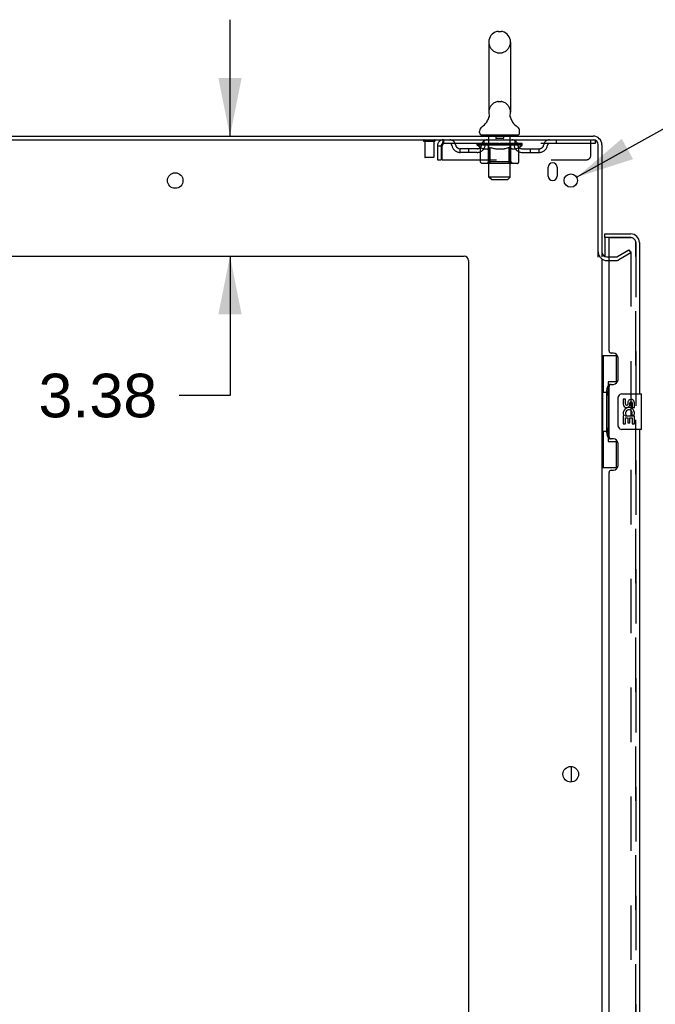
# Model space of a CAD drawing. Header units: inches. Extents: x 0 to 278, y 0 to 180.
# Tile 8 of 81: x 18 to 36, y 110 to 138. Entities that reach past the tile are written whole.
import ezdxf

# ---------------------------------------------------------------- set-up
doc = ezdxf.new("R2010")
doc.units = ezdxf.units.IN
doc.header["$LTSCALE"] = 15.310625
doc.header["$MEASUREMENT"] = 0
doc.linetypes.add('HIDDEN', pattern=[0.2, 0.1, -0.1])
doc.layers.get('0').update_dxf_attribs({"linetype": 'CONTINUOUS'})
for name, color, linetype in [('DEFAULT_2', 8, 'HIDDEN'), ('DIMENSIONS', 7, 'CONTINUOUS'), ('LEFTHAND_DOOR_ASSEMBLY', 7, 'CONTINUOUS'), ('RIGHTHAND_DOOR_ASSEMBLY', 7, 'CONTINUOUS')]:
    doc.layers.add(name, color=color, linetype=linetype)
doc.styles.get("Standard").update_dxf_attribs({"font": 'arial.ttf'})
doc.styles.add('TEXTSTYLE_1', font='gdt', dxfattribs={"width": 0.8})
doc.dimstyles.new('DIMSTYLE_1', dxfattribs={"dimtxt": 1.228125, "dimasz": 1.6375, "dimexe": 0.09, "dimexo": 0.07, "dimgap": 0.0375, "dimtad": 0, "dimtih": 1, "dimtoh": 1, "dimzin": 4, "dimdsep": 46, "dimtxsty": 'Standard', "dimblk": '_FILLED', "dimblk1": '_FILLED', "dimblk2": '_FILLED', "dimcen": 0.09, "dimadec": 3, "dimazin": 1, "dimtfac": 1, "dimtdec": 3, "dimtofl": 0, "dimtmove": 0, "dimatfit": 3, "dimldrblk": '_FILLED', "dimfxl": 0, "dimtolj": 1, "dimtzin": 4, "dimarcsym": 0})
doc.dimstyles.new('DIMSTYLE_2', dxfattribs={"dimtxt": 1.228125, "dimasz": 1.6375, "dimexe": 0.09, "dimexo": 0.07, "dimgap": 0.09, "dimtad": 0, "dimtih": 1, "dimtoh": 1, "dimzin": 4, "dimdsep": 46, "dimtxsty": 'Standard', "dimblk": '_FILLED', "dimblk1": '_FILLED', "dimblk2": '_FILLED', "dimcen": 0.09, "dimadec": 3, "dimazin": 1, "dimtfac": 1, "dimtdec": 3, "dimtofl": 0, "dimtmove": 0, "dimatfit": 1, "dimldrblk": '_FILLED', "dimfxl": 0, "dimtolj": 1, "dimtzin": 4, "dimarcsym": 0})

# ---------------------------------------------------------------- blocks, each defined once
blk = doc.blocks.new('_FILLED')
at = {"color": 0, "linetype": 'ByBlock'}
blk.add_solid([(0, 0), (-1, 0.2), (-1, -0.2)], dxfattribs=at)
blk = doc.blocks.new('*D9')
at = {"layer": 'DIMENSIONS', "color": 2, "linetype": 'Continuous'}
for p, q in [((10.251, 69.749), (6.976, 69.749)), ((12.376, 69.749), (15.596, 69.749))]:
    blk.add_line(p, q, dxfattribs=at)
at = {"layer": 'DIMENSIONS', "color": 2, "linetype": 'Continuous', "xscale": 1.6375, "yscale": 1.6375, "zscale": 1.6375}
blk.add_blockref('_FILLED', (10.251, 69.749), dxfattribs=at)
at = {"layer": 'DIMENSIONS', "color": 2, "linetype": 'Continuous', "xscale": 1.6375, "yscale": 1.6375, "zscale": 1.6375, "rotation": 180}
blk.add_blockref('_FILLED', (12.376, 69.749), dxfattribs=at)
at = {"layer": 'DIMENSIONS', "color": 2, "linetype": 'Continuous', "insert": (16.21, 70.363), "char_height": 1.2281, "width": 3.3374, "attachment_point": 1, "line_spacing_factor": 0.9}
blk.add_mtext('2.13', dxfattribs=at)
blk = doc.blocks.new('*D13')
at = {"layer": 'DIMENSIONS', "color": 2, "linetype": 'Continuous'}
for p, q in [((23.792, 134.826), (23.792, 138.101)), ((23.792, 131.451), (23.792, 127.529)), ((23.792, 127.529), (22.359, 127.529))]:
    blk.add_line(p, q, dxfattribs=at)
at = {"layer": 'DIMENSIONS', "color": 2, "linetype": 'Continuous', "xscale": 1.6375, "yscale": 1.6375, "zscale": 1.6375}
for p, rotation in [((23.792, 134.826), 270), ((23.792, 131.451), 90)]:
    blk.add_blockref('_FILLED', p, dxfattribs=dict(at, rotation=rotation))
at = {"layer": 'DIMENSIONS', "color": 2, "linetype": 'Continuous', "insert": (21.745, 128.143), "char_height": 1.2281, "width": 3.3374, "attachment_point": 3, "line_spacing_factor": 0.9}
blk.add_mtext('3.38', dxfattribs=at)
blk = doc.blocks.new('*D23')
at = {"layer": 'DIMENSIONS', "color": 2, "linetype": 'Continuous'}
for p, q in [((33.54, 133.667), (36.714, 135.438)), ((36.714, 135.438), (38.147, 135.438))]:
    blk.add_line(p, q, dxfattribs=at)
at = {"layer": 'DIMENSIONS', "color": 2, "linetype": 'Continuous', "xscale": 1.6375, "yscale": 1.6375, "zscale": 1.6375, "rotation": 209.1540166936}
blk.add_blockref('_FILLED', (33.54, 133.667), dxfattribs=at)
at = {"layer": 'DIMENSIONS', "color": 2, "linetype": 'Continuous', "insert": (38.761, 136.052), "char_height": 1.22812, "width": 4.0207, "attachment_point": 1, "line_spacing_factor": 0.9, "style": 'TEXTSTYLE_1'}
blk.add_mtext('{\\fgdt;n}\\fArial;.38', dxfattribs=at)

msp = doc.modelspace()

# ---------------------------------------------------------------- linework, layer by layer
at = {"color": 7, "linetype": 'Continuous'}
for p, q in [((31.332, 137.771), (31.42, 137.771)), ((31.07, 137.471), (31.07, 135.496)), ((31.682, 137.471), (31.682, 135.496)), ((31.076, 135.353), (31.075, 135.348)), ((31.67, 135.402), (31.671, 135.407)), ((31.67, 135.397), (31.67, 135.402)), ((31.67, 135.392), (31.67, 135.397)), ((31.67, 135.387), (31.67, 135.392)), ((31.671, 135.382), (31.67, 135.387)), ((31.671, 135.412), (31.672, 135.417)), ((31.671, 135.407), (31.671, 135.412)), ((31.671, 135.377), (31.671, 135.382)), ((31.672, 135.372), (31.671, 135.377)), ((31.673, 135.367), (31.672, 135.372)), ((31.673, 135.422), (31.674, 135.426)), ((31.673, 135.363), (31.673, 135.368)), ((31.674, 135.359), (31.673, 135.363)), ((30.814, 134.925), (30.814, 134.964)), ((31.939, 134.925), (31.939, 134.964)), ((30.876, 134.856), (30.876, 134.826)), ((31.876, 134.856), (30.876, 134.856)), ((31.876, 134.856), (31.876, 134.826)), ((33.397, 116.658), (33.397, 117.093))]:
    msp.add_line(p, q, dxfattribs=at)
at = {"color": 3, "linetype": 'Continuous'}
for p, q in [((10.303, 134.826), (34.005, 134.826)), ((10.341, 134.722), (34.005, 134.722)), ((34.147, 131.418), (34.147, 134.579)), ((34.251, 134.579), (34.251, 131.43)), ((32.741, 133.701), (32.741, 133.951)), ((32.991, 133.951), (32.991, 133.701)), ((12.501, 131.451), (30.376, 131.451)), ((30.501, 131.326), (30.501, 50.951)), ((34.251, 131.378), (34.251, 52.274)), ((34.394, 131.43), (34.455, 131.43))]:
    msp.add_line(p, q, dxfattribs=at)
at = {"color": 7, "linetype": 'Continuous'}
for points in [[(31.078, 135.426), (31.079, 135.422), (31.08, 135.417), (31.081, 135.412), (31.081, 135.407), (31.082, 135.402), (31.082, 135.397), (31.082, 135.392), (31.082, 135.387), (31.082, 135.382), (31.081, 135.378), (31.08, 135.373), (31.08, 135.368), (31.079, 135.363), (31.078, 135.358), (31.076, 135.353)], [(31.672, 135.417), (31.673, 135.422), (31.674, 135.426)]]:
    msp.add_lwpolyline(points, dxfattribs=at)
at = {"color": 3, "linetype": 'Continuous'}
for centre, radius in [((22.251, 133.576), 0.219), ((33.376, 133.576), 0.188), ((33.376, 116.876), 0.219)]:
    msp.add_circle(centre, radius, dxfattribs=at)
at = {"color": 7, "linetype": 'Continuous'}
for centre, radius, start, end in [((31.376, 137.471), 0.306, 105.6303, 180), ((31.332, 137.627), 0.144, 90, 105.6303), ((31.42, 137.627), 0.144, 74.3697, 90), ((31.376, 137.471), 0.306, 0, 74.3697), ((31.376, 135.496), 0.306, 180, 193.2053), ((31.376, 135.496), 0.306, 346.7947, 360), ((30.578, 135.512), 0.523, 304.6624, 347.2389), ((32.174, 135.512), 0.523, 192.7611, 235.3376), ((30.957, 134.964), 0.144, 124.6624, 180), ((30.883, 134.925), 0.069, 180, 265), ((31.87, 134.925), 0.069, 275, 360), ((31.795, 134.964), 0.144, 360, 55.3376)]:
    msp.add_arc(centre, radius, start, end, dxfattribs=at)
at = {"color": 3, "linetype": 'Continuous'}
for centre, radius, start, end in [((34.005, 134.579), 0.246, 0, 90), ((34.005, 134.579), 0.142, 0, 90), ((32.866, 133.951), 0.125, 0, 180), ((32.866, 133.701), 0.125, 180, 360), ((34.394, 131.572), 0.142, 180, 270), ((30.376, 131.326), 0.125, 0, 90)]:
    msp.add_arc(centre, radius, start, end, dxfattribs=at)
at = {"layer": 'DEFAULT_2', "color": 8, "linetype": 'HIDDEN'}
for p, q in [((31.332, 137.171), (31.42, 137.171)), ((31.332, 135.796), (31.42, 135.796)), ((29.539, 134.679), (29.255, 134.679)), ((29.273, 134.679), (29.273, 134.232)), ((29.521, 134.679), (29.521, 134.232)), ((29.793, 134.722), (29.793, 134.618)), ((34.064, 134.618), (29.793, 134.618)), ((30.743, 134.571), (30.743, 134.618)), ((30.752, 134.611), (30.752, 134.618)), ((30.761, 134.608), (30.761, 134.611)), ((30.761, 134.608), (31.991, 134.608)), ((30.77, 134.608), (30.77, 134.611)), ((30.771, 134.608), (30.771, 134.611)), ((30.781, 134.611), (30.781, 134.618)), ((30.797, 134.608), (30.797, 134.611)), ((30.799, 134.608), (30.799, 134.611)), ((30.828, 134.611), (30.828, 134.618)), ((30.842, 134.608), (30.842, 134.611)), ((30.845, 134.608), (30.845, 134.611)), ((31.049, 134.611), (30.848, 134.611)), ((30.891, 134.611), (30.891, 134.618)), ((30.892, 134.608), (30.892, 134.611)), ((30.893, 134.608), (30.893, 134.611)), ((30.896, 134.608), (30.896, 134.611)), ((30.903, 134.608), (30.903, 134.611)), ((30.903, 134.608), (30.903, 134.611)), ((30.907, 134.608), (30.907, 134.611)), ((30.91, 134.608), (30.91, 134.612)), ((30.914, 134.608), (30.914, 134.611)), ((30.929, 134.608), (30.929, 134.611)), ((30.939, 134.618), (30.939, 134.722)), ((30.947, 134.608), (30.947, 134.613)), ((30.947, 134.608), (30.947, 134.611)), ((30.968, 134.608), (30.968, 134.611)), ((30.969, 134.611), (30.969, 134.618)), ((30.979, 134.608), (30.979, 134.611)), ((30.983, 134.608), (30.983, 134.611)), ((30.992, 134.608), (30.992, 134.611)), ((31.003, 134.608), (31.003, 134.615)), ((31.019, 134.608), (31.019, 134.611)), ((31.022, 134.608), (31.022, 134.611)), ((31.049, 134.608), (31.049, 134.611)), ((31.116, 134.611), (31.054, 134.611)), ((31.056, 134.856), (31.056, 134.826)), ((31.059, 134.611), (31.059, 134.618)), ((31.066, 134.608), (31.066, 134.611)), ((31.071, 134.608), (31.071, 134.611)), ((31.076, 133.675), (31.076, 134.826)), ((31.077, 134.608), (31.077, 134.616)), ((31.081, 134.608), (31.081, 134.611)), ((31.092, 134.608), (31.092, 134.611)), ((31.116, 134.608), (31.116, 134.611)), ((31.191, 134.611), (31.132, 134.611)), ((31.152, 134.608), (31.152, 134.611)), ((31.16, 134.611), (31.16, 134.618)), ((31.163, 134.608), (31.163, 134.611)), ((31.166, 134.608), (31.166, 134.617)), ((31.168, 134.608), (31.168, 134.611)), ((31.176, 134.608), (31.176, 134.611)), ((31.191, 134.608), (31.191, 134.611)), ((31.272, 134.611), (31.217, 134.611)), ((31.23, 134.608), (31.23, 134.611)), ((31.262, 134.611), (31.376, 134.618)), ((31.266, 134.611), (31.266, 134.618)), ((31.267, 134.618), (31.266, 134.618)), ((31.267, 134.611), (31.267, 134.618)), ((31.267, 134.608), (31.267, 134.611)), ((31.271, 134.846), (31.271, 134.766)), ((31.271, 134.608), (31.271, 134.611)), ((31.272, 134.608), (31.272, 134.611)), ((31.272, 134.608), (31.272, 134.611)), ((31.471, 134.756), (31.281, 134.756)), ((31.355, 134.611), (31.307, 134.611)), ((31.313, 134.608), (31.313, 134.611)), ((31.355, 134.608), (31.355, 134.611)), ((31.374, 134.611), (31.373, 134.611)), ((31.373, 134.608), (31.373, 134.611)), ((31.374, 134.608), (31.374, 134.611)), ((31.376, 134.611), (31.376, 134.618)), ((31.376, 134.618), (31.491, 134.611)), ((31.379, 134.608), (31.379, 134.611)), ((31.379, 134.608), (31.379, 134.611)), ((31.379, 134.611), (31.379, 134.611)), ((31.397, 134.608), (31.397, 134.611)), ((31.397, 134.611), (31.445, 134.611)), ((31.44, 134.608), (31.44, 134.611)), ((31.48, 134.608), (31.48, 134.611)), ((31.481, 134.846), (31.481, 134.766)), ((31.481, 134.608), (31.481, 134.611)), ((31.481, 134.611), (31.535, 134.611)), ((31.482, 134.608), (31.482, 134.611)), ((31.486, 134.611), (31.486, 134.618)), ((31.486, 134.611), (31.486, 134.618)), ((31.486, 134.618), (31.486, 134.618)), ((31.486, 134.608), (31.486, 134.611)), ((31.522, 134.608), (31.522, 134.611)), ((31.561, 134.608), (31.561, 134.611)), ((31.561, 134.611), (31.62, 134.611)), ((31.576, 134.608), (31.576, 134.611)), ((31.584, 134.608), (31.584, 134.611)), ((31.587, 134.608), (31.587, 134.617)), ((31.589, 134.608), (31.589, 134.611)), ((31.593, 134.611), (31.593, 134.618)), ((31.6, 134.608), (31.6, 134.611)), ((31.636, 134.608), (31.636, 134.611)), ((31.636, 134.611), (31.698, 134.611)), ((31.66, 134.608), (31.66, 134.611)), ((31.671, 134.608), (31.671, 134.611)), ((31.675, 134.608), (31.675, 134.616)), ((31.676, 133.675), (31.676, 134.826)), ((31.681, 134.608), (31.681, 134.611)), ((31.686, 134.608), (31.686, 134.611)), ((31.693, 134.611), (31.693, 134.618)), ((31.696, 134.856), (31.696, 134.826)), ((31.703, 134.608), (31.703, 134.611)), ((31.703, 134.611), (32.009, 134.611)), ((31.73, 134.608), (31.73, 134.611)), ((31.733, 134.608), (31.733, 134.611)), ((31.749, 134.608), (31.749, 134.615)), ((31.76, 134.608), (31.76, 134.611)), ((31.769, 134.608), (31.769, 134.611)), ((31.773, 134.608), (31.773, 134.611)), ((31.783, 134.611), (31.783, 134.618)), ((31.785, 134.608), (31.785, 134.611)), ((31.805, 134.608), (31.805, 134.613)), ((31.805, 134.608), (31.805, 134.611)), ((31.814, 134.618), (31.814, 134.722)), ((31.824, 134.608), (31.824, 134.611)), ((31.838, 134.608), (31.838, 134.611)), ((31.842, 134.608), (31.842, 134.612)), ((31.845, 134.608), (31.845, 134.611)), ((31.849, 134.608), (31.849, 134.611)), ((31.849, 134.608), (31.849, 134.611)), ((31.856, 134.608), (31.856, 134.611)), ((31.859, 134.608), (31.859, 134.611)), ((31.86, 134.608), (31.86, 134.611)), ((31.861, 134.611), (31.861, 134.618)), ((31.888, 134.614), (32.008, 134.615)), ((31.888, 134.611), (31.888, 134.614)), ((31.907, 134.608), (31.907, 134.611)), ((31.91, 134.608), (31.91, 134.611)), ((31.925, 134.611), (31.925, 134.618)), ((31.953, 134.608), (31.953, 134.611)), ((31.955, 134.608), (31.955, 134.611)), ((31.971, 134.611), (31.971, 134.618)), ((31.981, 134.608), (31.981, 134.611)), ((31.982, 134.608), (31.982, 134.611)), ((31.991, 134.608), (31.991, 134.611)), ((32, 134.611), (32, 134.618)), ((32.008, 134.611), (32.008, 134.615)), ((32.009, 134.571), (32.009, 134.611)), ((32.964, 134.722), (32.964, 134.618)), ((33.939, 134.284), (33.939, 134.722)), ((34.005, 134.722), (34.064, 134.722)), ((34.064, 134.722), (34.064, 134.618)), ((29.626, 134.555), (29.626, 134.159)), ((29.626, 134.555), (29.73, 134.555)), ((29.73, 134.555), (29.73, 134.159)), ((29.76, 134.159), (29.76, 134.555)), ((30.262, 134.367), (30.262, 134.471)), ((30.744, 134.471), (30.262, 134.471)), ((30.744, 134.367), (30.262, 134.367)), ((30.512, 134.367), (30.512, 134.471)), ((30.842, 134.501), (30.743, 134.571)), ((32.009, 134.571), (30.743, 134.571)), ((30.842, 134.096), (30.842, 134.501)), ((30.842, 134.501), (30.856, 134.492)), ((30.87, 134.484), (30.856, 134.492)), ((30.884, 134.476), (30.87, 134.484)), ((30.897, 134.47), (30.883, 134.476)), ((30.91, 134.464), (30.897, 134.47)), ((30.924, 134.459), (30.91, 134.464)), ((31.028, 134.459), (30.924, 134.459)), ((31.028, 134.459), (31.041, 134.464)), ((31.055, 134.47), (31.041, 134.464)), ((31.068, 134.476), (31.054, 134.47)), ((31.063, 134.099), (31.063, 134.568)), ((31.082, 134.484), (31.068, 134.476)), ((31.096, 134.492), (31.082, 134.484)), ((31.11, 134.502), (31.096, 134.492)), ((31.11, 134.096), (31.11, 134.502)), ((31.11, 134.502), (31.139, 134.492)), ((31.167, 134.484), (31.138, 134.492)), ((31.195, 134.476), (31.166, 134.484)), ((31.222, 134.47), (31.194, 134.476)), ((31.25, 134.464), (31.222, 134.47)), ((31.277, 134.459), (31.25, 134.464)), ((31.475, 134.459), (31.277, 134.459)), ((31.475, 134.459), (31.503, 134.464)), ((31.531, 134.47), (31.503, 134.464)), ((31.559, 134.477), (31.531, 134.47)), ((31.587, 134.484), (31.559, 134.476)), ((31.616, 134.493), (31.587, 134.484)), ((31.645, 134.503), (31.616, 134.493)), ((31.645, 134.096), (31.645, 134.503)), ((31.645, 134.503), (31.66, 134.493)), ((31.674, 134.484), (31.66, 134.493)), ((31.689, 134.476), (31.674, 134.484)), ((31.689, 134.099), (31.689, 134.568)), ((31.703, 134.47), (31.689, 134.476)), ((31.717, 134.464), (31.703, 134.47)), ((31.731, 134.459), (31.717, 134.464)), ((31.825, 134.459), (31.731, 134.459)), ((31.825, 134.459), (31.84, 134.464)), ((31.854, 134.47), (31.84, 134.464)), ((31.868, 134.476), (31.854, 134.47)), ((31.883, 134.484), (31.868, 134.476)), ((31.898, 134.493), (31.883, 134.484)), ((31.913, 134.503), (31.898, 134.493)), ((31.913, 134.503), (32.009, 134.571)), ((31.913, 134.096), (31.913, 134.503)), ((32.008, 134.471), (32.491, 134.471)), ((32.008, 134.367), (32.491, 134.367)), ((32.241, 134.367), (32.241, 134.471)), ((32.491, 134.367), (32.491, 134.471)), ((29.511, 134.222), (29.283, 134.222)), ((29.626, 134.159), (29.73, 134.159)), ((29.76, 134.159), (33.814, 134.159)), ((31.87, 134.059), (30.885, 134.059)), ((31.063, 134.099), (31.024, 134.059)), ((31.689, 134.099), (31.063, 134.099)), ((31.121, 134.064), (31.119, 134.066)), ((31.126, 134.06), (31.123, 134.062)), ((31.129, 134.06), (31.126, 134.06)), ((31.131, 134.059), (31.129, 134.06)), ((31.689, 134.099), (31.729, 134.059)), ((31.145, 133.606), (31.076, 133.675)), ((31.676, 133.675), (31.076, 133.675)), ((31.145, 133.606), (31.607, 133.606)), ((31.607, 133.606), (31.676, 133.675)), ((34.672, 131.434), (35.012, 131.63)), ((35.012, 131.63), (35.064, 131.54)), ((35.064, 131.56), (35.064, 52.091)), ((34.394, 131.326), (34.655, 131.326)), ((34.455, 131.43), (34.655, 131.43)), ((35.064, 131.54), (34.724, 131.344))]:
    msp.add_line(p, q, dxfattribs=at)
for points in [[(29.793, 134.722), (29.791, 134.721), (29.788, 134.718), (29.786, 134.712), (29.784, 134.705), (29.781, 134.696), (29.779, 134.685), (29.777, 134.673), (29.774, 134.659), (29.772, 134.644), (29.77, 134.627), (29.767, 134.61), (29.765, 134.592), (29.762, 134.573), (29.76, 134.555)], [(29.793, 134.618), (29.791, 134.617), (29.788, 134.616), (29.786, 134.614), (29.784, 134.611), (29.781, 134.608), (29.779, 134.604), (29.777, 134.599), (29.774, 134.594), (29.772, 134.588), (29.77, 134.582), (29.767, 134.576), (29.765, 134.569), (29.762, 134.562), (29.76, 134.555)], [(30.885, 134.059), (30.88, 134.06), (30.875, 134.06), (30.87, 134.062), (30.865, 134.064), (30.86, 134.066), (30.856, 134.069), (30.852, 134.073), (30.849, 134.077), (30.846, 134.081), (30.844, 134.086), (30.843, 134.091), (30.842, 134.096)], [(31.111, 134.086), (31.11, 134.091), (31.11, 134.096)], [(31.112, 134.081), (31.111, 134.086), (31.11, 134.091), (31.11, 134.096)], [(31.123, 134.062), (31.121, 134.064), (31.119, 134.066), (31.117, 134.069), (31.115, 134.073), (31.113, 134.077), (31.112, 134.081)], [(31.117, 134.069), (31.115, 134.073), (31.113, 134.077)], [(31.624, 134.059), (31.626, 134.06), (31.629, 134.06), (31.631, 134.062), (31.634, 134.064), (31.636, 134.066), (31.638, 134.069), (31.64, 134.073), (31.642, 134.077), (31.643, 134.081), (31.644, 134.086), (31.645, 134.091), (31.645, 134.096)], [(31.87, 134.059), (31.875, 134.06), (31.88, 134.06), (31.885, 134.062), (31.89, 134.064), (31.894, 134.066), (31.899, 134.069), (31.903, 134.073), (31.906, 134.077), (31.909, 134.081), (31.911, 134.086), (31.912, 134.091), (31.913, 134.096)], [(35.046, 131.58), (35.046, 131.58), (35.044, 131.58), (35.042, 131.58), (35.04, 131.579), (35.039, 131.578)], [(35.05, 131.58), (35.048, 131.58), (35.046, 131.58)], [(35.05, 131.58), (35.052, 131.579), (35.054, 131.578), (35.055, 131.577), (35.057, 131.576), (35.058, 131.574), (35.06, 131.573), (35.061, 131.571), (35.062, 131.569), (35.063, 131.567), (35.063, 131.565), (35.064, 131.562), (35.064, 131.56)]]:
    msp.add_lwpolyline(points, dxfattribs=at)
for centre, radius, start, end in [((31.376, 137.471), 0.306, 180, 254.3697), ((31.376, 137.471), 0.306, 285.6303, 360), ((31.332, 137.315), 0.144, 254.3697, 270), ((31.42, 137.315), 0.144, 270, 285.6303), ((31.376, 135.496), 0.306, 105.6303, 180), ((31.332, 135.652), 0.144, 90, 105.6303), ((31.42, 135.652), 0.144, 74.3697, 90), ((31.376, 135.496), 0.306, 0, 74.3697), ((29.255, 134.7), 0.0215, 90, 270), ((29.539, 134.7), 0.0215, 270, 90), ((29.793, 134.555), 0.167, 90, 180), ((29.793, 134.555), 0.063, 90, 180), ((29.972, 134.555), 0.167, 8.0716, 90), ((29.973, 134.555), 0.0625, 7.9863, 90), ((31.034, 134.555), 0.167, 90, 171.9284), ((30.883, 134.925), 0.069, 265, 270), ((31.033, 134.555), 0.0625, 90, 172.0137), ((31.024, 134.568), 0.0398, 0, 90), ((31.046, 134.826), 0.03, 0, 90), ((31.261, 134.846), 0.01, 0, 90), ((31.281, 134.766), 0.01, 180, 270), ((31.471, 134.766), 0.01, 270, 360), ((31.491, 134.846), 0.01, 90, 180), ((31.706, 134.826), 0.03, 90, 180), ((31.729, 134.568), 0.0398, 90, 180), ((31.719, 134.555), 0.167, 8.0716, 90), ((31.719, 134.555), 0.0625, 7.9863, 90), ((31.87, 134.925), 0.069, 270, 275), ((32.78, 134.555), 0.167, 90, 171.9284), ((32.779, 134.555), 0.0625, 90, 172.0137), ((30.262, 134.596), 0.229, 187.9863, 270), ((30.262, 134.596), 0.125, 188.0716, 270), ((30.744, 134.596), 0.125, 270, 351.9284), ((30.744, 134.596), 0.229, 270, 352.0137), ((32.008, 134.596), 0.229, 187.9863, 270), ((32.008, 134.596), 0.125, 188.0716, 270), ((32.491, 134.596), 0.125, 270, 351.9284), ((32.491, 134.596), 0.229, 270, 352.0137), ((29.283, 134.232), 0.01, 180, 270), ((29.511, 134.232), 0.01, 270, 360), ((33.814, 134.284), 0.125, 270, 360), ((34.394, 131.572), 0.246, 180, 270), ((34.655, 131.463), 0.033, 270, 300), ((34.655, 131.463), 0.137, 270, 300)]:
    msp.add_arc(centre, radius, start, end, dxfattribs=at)
for centre, major_axis, ratio, start_param, end_param in [((31.376, 134.618), (0.633, 0.007), 0.05963, 2.96643, 3.140963), ((30.723, 134.606), (0.198, 0), 0.060556, 0.430652, 1.470503), ((31.376, 134.618), (0.633, 0), 0.060556, -3.141593, -2.96706), ((30.723, 134.599), (0.198, 0.002), 0.05963, 1.376596, 1.469874), ((31.376, 134.618), (0.633, 0.013), 0.05688, 2.791345, 2.965878), ((30.699, 134.606), (0.198, 0.002), 0.05963, 0.25549, 1.295341), ((30.767, 134.606), (0.198, -0.002), 0.05963, 0.605815, 1.645666), ((31.376, 134.618), (0.633, -0.007), 0.05963, -2.96643, -2.791898), ((30.767, 134.599), (0.198, 0), 0.060556, 1.551758, 1.645036), ((30.699, 134.599), (0.198, 0.004), 0.05688, 1.20151, 1.294789), ((30.768, 134.601), (0.164, 0.002), 0.05963, 1.065228, 1.614276), ((30.749, 134.601), (0.164, 0.003), 0.05688, 0.890143, 1.43919), ((30.807, 134.601), (0.164, 0), 0.060556, 1.240391, 1.789438), ((31.376, 134.618), (0.633, 0.019), 0.052395, 2.616403, 2.790936), ((30.695, 134.606), (0.198, 0.004), 0.05688, 0.080405, 1.120256), ((30.83, 134.606), (0.198, -0.004), 0.05688, 0.7809, 1.820751), ((31.376, 134.618), (0.633, -0.013), 0.05688, -2.791345, -2.616812), ((30.83, 134.599), (0.198, -0.002), 0.05963, 1.72692, 1.820198), ((30.695, 134.599), (0.198, 0.006), 0.052395, 1.026568, 1.119847), ((30.748, 134.601), (0.164, 0.005), 0.052395, 0.715201, 1.264248), ((30.862, 134.601), (0.164, -0.002), 0.05963, 1.415553, 1.9646), ((31.376, 134.618), (0.633, 0.025), 0.046319, 2.441654, 2.616187), ((30.909, 134.606), (0.198, -0.006), 0.052395, 0.955842, 1.995693), ((30.712, 134.606), (0.198, 0.006), 0.052395, -0.094537, 0.945314), ((31.376, 134.618), (0.633, -0.019), 0.052395, -2.616403, -2.44187), ((30.909, 134.599), (0.198, -0.004), 0.05688, 1.902006, 1.995284), ((30.712, 134.599), (0.198, 0.008), 0.046319, 0.851819, 0.945098), ((30.766, 134.601), (0.164, 0.006), 0.046319, 0.540452, 1.089499), ((30.933, 134.601), (0.164, -0.003), 0.05688, 1.590638, 2.139686), ((31.376, 134.618), (0.633, 0.029), 0.038841, 2.267123, 2.441656), ((31.003, 134.606), (0.198, -0.008), 0.046319, 1.130591, 2.170442), ((30.749, 134.606), (0.198, 0.008), 0.046319, -0.269286, 0.770565), ((31.376, 134.618), (0.633, -0.025), 0.046319, -2.441654, -2.267121), ((31.003, 134.599), (0.198, -0.006), 0.052395, 2.076947, 2.170226), ((30.749, 134.599), (0.198, 0.009), 0.038841, 0.677289, 0.770567), ((30.803, 134.601), (0.164, 0.008), 0.038841, 0.365921, 0.914969), ((31.018, 134.601), (0.164, -0.005), 0.052395, 1.76558, 2.314627), ((31.376, 134.618), (0.633, 0.033), 0.030195, 2.09281, 2.267343), ((31.107, 134.606), (0.198, -0.009), 0.038841, 1.305122, 2.344973), ((30.805, 134.606), (0.198, 0.009), 0.038841, -0.443817, 0.596034), ((31.376, 134.618), (0.633, -0.029), 0.038841, -2.267123, -2.092591), ((31.107, 134.599), (0.198, -0.008), 0.046319, 2.251696, 2.344975), ((30.805, 134.599), (0.198, 0.01), 0.030195, 0.502975, 0.596254), ((30.858, 134.601), (0.164, 0.009), 0.030195, 0.191608, 0.740655), ((31.113, 134.601), (0.164, -0.006), 0.046319, 1.940329, 2.489376), ((30.879, 134.606), (0.198, 0.01), 0.030195, -0.61813, 0.421721), ((31.376, 134.618), (0.633, 0.036), 0.020645, 1.918687, 2.09322), ((31.22, 134.606), (0.198, -0.01), 0.030195, 1.479435, 2.519286), ((31.376, 134.618), (0.633, -0.033), 0.030195, -2.09281, -1.918277), ((31.22, 134.599), (0.198, -0.009), 0.038841, 2.426227, 2.519505), ((30.879, 134.599), (0.198, 0.011), 0.020645, 0.328852, 0.422131), ((30.928, 134.601), (0.164, 0.009), 0.020645, 0.017485, 0.566532), ((31.217, 134.601), (0.164, -0.008), 0.038841, 2.11486, 2.663907), ((30.967, 134.606), (0.198, 0.011), 0.020645, -0.792253, 0.247598), ((31.376, 134.618), (0.633, 0.038), 0.010478, 1.744704, 1.919237), ((31.338, 134.606), (0.198, -0.011), 0.020645, 1.653558, 2.693409), ((31.376, 134.618), (0.633, -0.036), 0.020645, -1.918687, -1.744154), ((31.338, 134.599), (0.198, -0.01), 0.030195, 2.60054, 2.693819), ((30.967, 134.599), (0.198, 0.012), 0.010478, 0.154869, 0.248148), ((31.011, 134.601), (0.164, 0.01), 0.010478, 6.126688, 6.675735), ((31.325, 134.601), (0.164, -0.009), 0.030195, 2.289173, 2.83822), ((31.069, 134.606), (0.198, 0.012), 0.010478, -0.966236, -0.000846), ((31.457, 134.606), (0.198, -0.012), 0.010478, 1.827541, 2.867392), ((31.376, 134.618), (0.633, -0.038), 0.010478, -1.744704, -1.570171), ((31.457, 134.599), (0.198, -0.011), 0.020645, 2.774664, 2.867942), ((31.435, 134.601), (0.164, -0.009), 0.020645, 2.463296, 3.012344), ((31.295, 134.606), (0.198, 0.012), 0.010478, 0.274201, 1.314052), ((31.209, 134.601), (0.164, 0.01), 0.010478, -0.000483, 0.504314), ((31.179, 134.599), (0.198, 0.012), 0.010478, 0.099668, 0.192946), ((31.376, 134.618), (0.633, 0.038), 0.010478, -1.571421, -1.396888), ((31.573, 134.599), (0.198, -0.012), 0.010478, 2.948646, 3.041925), ((31.543, 134.601), (0.164, -0.01), 0.010478, 2.637279, 3.142076), ((31.414, 134.606), (0.198, 0.011), 0.020645, 0.448184, 1.488034), ((31.317, 134.601), (0.164, 0.009), 0.020645, 0.129249, 0.678296), ((31.295, 134.599), (0.198, 0.011), 0.020645, 0.273651, 0.366929), ((31.684, 134.606), (0.198, -0.012), 0.010478, -3.140747, -2.175357), ((31.376, 134.618), (0.633, 0.036), 0.020645, -1.397439, -1.222906), ((31.376, 134.618), (0.633, -0.038), 0.010478, 1.222355, 1.396888), ((31.532, 134.606), (0.198, 0.01), 0.030195, 0.622307, 1.662158), ((31.427, 134.601), (0.164, 0.009), 0.030195, 0.303372, 0.852419), ((31.741, 134.601), (0.164, -0.01), 0.010478, 2.749043, 3.29809), ((31.785, 134.606), (0.198, -0.011), 0.020645, 2.893995, 3.933846), ((31.414, 134.599), (0.198, 0.01), 0.030195, 0.447774, 0.541052), ((31.785, 134.599), (0.198, -0.012), 0.010478, 2.893445, 2.986723), ((31.376, 134.618), (0.633, 0.033), 0.030195, -1.223315, -1.048783), ((31.376, 134.618), (0.633, -0.036), 0.020645, 1.048373, 1.222906), ((31.645, 134.606), (0.198, 0.009), 0.038841, 0.79662, 1.836471), ((31.535, 134.601), (0.164, 0.008), 0.038841, 0.477686, 1.026733), ((31.824, 134.601), (0.164, -0.009), 0.020645, 2.57506, 3.124108), ((31.873, 134.606), (0.198, -0.01), 0.030195, 2.719872, 3.759723), ((31.75, 134.606), (0.198, 0.008), 0.046319, 0.971151, 2.011002), ((31.532, 134.599), (0.198, 0.009), 0.038841, 0.622087, 0.715366), ((31.873, 134.599), (0.198, -0.011), 0.020645, 2.719462, 2.812741), ((31.376, 134.618), (0.633, 0.029), 0.038841, -1.049002, -0.874469), ((31.376, 134.618), (0.633, -0.033), 0.030195, 0.87425, 1.048783), ((31.639, 134.601), (0.164, 0.006), 0.046319, 0.652216, 1.201263), ((31.843, 134.606), (0.198, 0.006), 0.052395, 1.1459, 2.185751), ((31.895, 134.601), (0.164, -0.009), 0.030195, 2.400937, 2.949985), ((31.947, 134.606), (0.198, -0.009), 0.038841, 2.545558, 3.585409), ((31.734, 134.601), (0.164, 0.005), 0.052395, 0.826965, 1.376012), ((31.645, 134.599), (0.198, 0.008), 0.046319, 0.796618, 0.889896), ((31.947, 134.599), (0.198, -0.01), 0.030195, 2.545339, 2.638617), ((31.922, 134.606), (0.198, 0.004), 0.05688, 1.320842, 2.360692), ((31.376, 134.618), (0.633, 0.025), 0.046319, -0.874471, -0.699939), ((31.376, 134.618), (0.633, -0.029), 0.038841, 0.699936, 0.874469), ((32.003, 134.606), (0.198, -0.008), 0.046319, 2.371028, 3.410879), ((31.949, 134.601), (0.164, -0.008), 0.038841, 2.226624, 2.775671), ((31.985, 134.606), (0.198, 0.002), 0.05963, 1.495927, 2.535778), ((31.819, 134.601), (0.164, 0.003), 0.05688, 1.001907, 1.550954), ((32.04, 134.606), (0.198, -0.006), 0.052395, 2.196279, 3.23613), ((31.986, 134.601), (0.164, -0.006), 0.046319, 2.052093, 2.601141), ((31.75, 134.599), (0.198, 0.006), 0.052395, 0.971367, 1.064645), ((32.029, 134.606), (0.198, 0), 0.060556, 2.364024, 2.71094), ((32.003, 134.599), (0.198, -0.009), 0.038841, 2.371026, 2.464304), ((32.057, 134.606), (0.198, -0.004), 0.05688, 2.021337, 3.061188), ((31.376, 134.618), (0.633, 0.019), 0.052395, -0.699723, -0.52519), ((31.376, 134.618), (0.633, -0.025), 0.046319, 0.525406, 0.699939), ((32.054, 134.606), (0.198, -0.002), 0.05963, 1.846251, 2.886102), ((31.89, 134.601), (0.164, 0.002), 0.05963, 1.176993, 1.72604), ((32.004, 134.601), (0.164, -0.005), 0.052395, 1.877344, 2.426392), ((31.946, 134.601), (0.164, 0), 0.060556, 1.352155, 1.901202), ((32.004, 134.601), (0.164, -0.003), 0.05688, 1.702402, 2.25145), ((31.984, 134.601), (0.164, -0.002), 0.05963, 1.527317, 2.076364), ((31.843, 134.599), (0.198, 0.004), 0.05688, 1.146309, 1.239587), ((32.04, 134.599), (0.198, -0.008), 0.046319, 2.196495, 2.289773), ((31.376, 134.618), (0.633, 0.013), 0.05688, -0.524781, -0.350248), ((31.376, 134.618), (0.633, -0.019), 0.052395, 0.350657, 0.52519), ((32.029, 134.599), (0.198, -0.002), 0.05963, 1.764997, 1.971333), ((31.922, 134.599), (0.198, 0.002), 0.05963, 1.321394, 1.414673), ((32.057, 134.599), (0.198, -0.006), 0.052395, 2.021746, 2.115024), ((31.376, 134.618), (0.633, 0.007), 0.05963, -0.349695, -0.175162), ((31.376, 134.618), (0.633, -0.013), 0.05688, 0.175715, 0.350248), ((31.985, 134.599), (0.198, 0), 0.060556, 1.496556, 1.589835), ((32.054, 134.599), (0.198, -0.004), 0.05688, 1.846804, 1.940083), ((31.376, 134.618), (0.633, -0.007), 0.05963, 6.27665, 6.458348), ((31.376, 134.618), (0.633, 0), 0.060556, -0.174533, -0.058352)]:
    msp.add_ellipse(centre, major_axis=major_axis, ratio=ratio, start_param=start_param, end_param=end_param, dxfattribs=at)
at = {"layer": 'LEFTHAND_DOOR_ASSEMBLY', "color": 7, "linetype": 'Continuous'}
for p, q in [((34.33, 131.972), (34.33, 132.076)), ((34.475, 131.972), (34.33, 131.972)), ((34.33, 131.952), (34.33, 131.445)), ((34.251, 128.651), (34.692, 128.651)), ((34.29, 128.651), (34.29, 127.626)), ((34.655, 128.651), (34.655, 127.871)), ((34.428, 127.916), (34.428, 126.236)), ((34.655, 127.916), (34.428, 127.916)), ((34.268, 127.626), (34.268, 126.526)), ((34.268, 127.626), (34.391, 127.626)), ((34.391, 127.656), (34.391, 127.676)), ((34.391, 126.526), (34.391, 127.626)), ((34.714, 126.676), (34.714, 127.476)), ((34.814, 127.576), (35.354, 127.576)), ((34.852, 127.422), (34.852, 127.285)), ((34.915, 127.422), (34.852, 127.422)), ((34.915, 127.285), (34.915, 127.422)), ((35.369, 126.591), (35.369, 127.561)), ((34.98, 127.348), (34.98, 127.279)), ((35.04, 127.285), (35.04, 127.327)), ((35.103, 127.327), (35.103, 127.191)), ((35.103, 127.191), (35.166, 127.191)), ((35.166, 127.191), (35.166, 127.327)), ((34.852, 126.96), (34.852, 126.73)), ((34.87, 126.96), (34.852, 126.96)), ((34.904, 126.96), (34.932, 126.979)), ((34.904, 126.96), (35.166, 126.96)), ((34.915, 126.73), (34.915, 126.897)), ((34.915, 126.897), (34.98, 126.897)), ((34.98, 126.897), (34.98, 126.761)), ((35.04, 126.761), (35.04, 126.897)), ((35.04, 126.897), (35.103, 126.897)), ((35.095, 126.996), (35.153, 126.971)), ((35.103, 126.897), (35.103, 126.73)), ((35.166, 126.73), (35.166, 126.96)), ((35.354, 126.576), (34.814, 126.576)), ((34.852, 126.73), (34.915, 126.73)), ((34.98, 126.761), (35.04, 126.761)), ((35.103, 126.73), (35.166, 126.73)), ((34.268, 126.526), (34.391, 126.526)), ((34.29, 126.526), (34.29, 125.501)), ((34.391, 126.475), (34.391, 126.495)), ((34.428, 126.236), (34.655, 126.236)), ((34.655, 126.281), (34.655, 125.501)), ((34.251, 125.501), (34.692, 125.501))]:
    msp.add_line(p, q, dxfattribs=at)
at = {"layer": 'LEFTHAND_DOOR_ASSEMBLY', "color": 3, "linetype": 'Continuous'}
for p, q in [((34.33, 132.076), (35.063, 132.076)), ((34.455, 128.783), (34.455, 131.952)), ((35.309, 131.829), (35.309, 127.576)), ((34.575, 128.723), (34.515, 128.723)), ((34.705, 127.973), (34.705, 128.593)), ((34.455, 126.368), (34.455, 127.783)), ((34.515, 127.843), (34.575, 127.843)), ((35.309, 126.576), (35.309, 104.076)), ((34.575, 126.308), (34.515, 126.308)), ((34.705, 125.558), (34.705, 126.178)), ((34.455, 105.283), (34.455, 125.368)), ((34.515, 125.428), (34.575, 125.428))]:
    msp.add_line(p, q, dxfattribs=at)
at = {"layer": 'LEFTHAND_DOOR_ASSEMBLY', "color": 8, "linetype": 'HIDDEN'}
for p, q in [((34.475, 131.972), (35.063, 131.972)), ((35.205, 51.822), (35.205, 131.829))]:
    msp.add_line(p, q, dxfattribs=at)
at = {"layer": 'LEFTHAND_DOOR_ASSEMBLY', "color": 7, "linetype": 'Continuous'}
for points in [[(34.428, 127.892), (34.428, 127.889), (34.429, 127.885), (34.43, 127.881), (34.431, 127.877), (34.433, 127.872), (34.435, 127.867), (34.437, 127.861), (34.44, 127.855), (34.444, 127.849), (34.447, 127.842), (34.452, 127.835), (34.456, 127.827), (34.462, 127.818), (34.464, 127.815)], [(34.714, 127.476), (34.714, 127.482), (34.715, 127.488), (34.716, 127.494), (34.717, 127.5), (34.719, 127.506), (34.721, 127.512)], [(34.721, 126.64), (34.719, 126.645), (34.717, 126.651), (34.716, 126.657), (34.715, 126.663), (34.714, 126.669), (34.714, 126.676)], [(34.464, 126.337), (34.462, 126.333), (34.456, 126.325), (34.452, 126.317), (34.447, 126.31), (34.444, 126.303), (34.44, 126.296), (34.437, 126.29), (34.435, 126.285), (34.433, 126.28), (34.431, 126.275), (34.43, 126.271), (34.429, 126.267), (34.428, 126.263), (34.428, 126.259)]]:
    msp.add_lwpolyline(points, dxfattribs=at)
for centre, radius, start, end in [((34.35, 131.952), 0.02, 90, 180), ((35.145, 131.686), 0.26, 90, 92.5866), ((34.814, 127.476), 0.1, 90, 158.7946), ((35.072, 127.327), 0.0943, 68.6999, 167.4338), ((35.072, 127.327), 0.0943, 0, 68.6704), ((35.354, 127.561), 0.015, 0, 90), ((34.946, 127.285), 0.0943, 180, 360), ((35.009, 127.034), 0.157, 336.5966, 161.8791), ((34.946, 127.285), 0.0314, 180, 261.2295), ((35.009, 127.034), 0.0943, 336.5966, 215.1122), ((34.945, 127.29), 0.0362, 263.4285, 341.7628), ((35.072, 127.327), 0.0314, 0, 180.0485), ((35.006, 127.034), 0.154, 161.4199, 206.1963), ((35.009, 127.034), 0.157, 205.737, 207.8532), ((34.814, 126.676), 0.1, 201.205, 270), ((35.354, 126.591), 0.015, 270, 360)]:
    msp.add_arc(centre, radius, start, end, dxfattribs=at)
at = {"layer": 'LEFTHAND_DOOR_ASSEMBLY', "color": 3, "linetype": 'Continuous'}
for centre, radius, start, end in [((34.475, 131.952), 0.02, 90, 180), ((35.063, 131.829), 0.246, 0, 90), ((34.515, 128.783), 0.06, 180, 270), ((34.575, 128.593), 0.13, 0, 90), ((34.575, 127.973), 0.13, 270, 360), ((34.515, 127.783), 0.06, 90, 180), ((34.515, 126.368), 0.06, 180, 270), ((34.575, 126.178), 0.13, 0, 90), ((34.575, 125.558), 0.13, 270, 360), ((34.515, 125.368), 0.06, 90, 180)]:
    msp.add_arc(centre, radius, start, end, dxfattribs=at)
at = {"layer": 'LEFTHAND_DOOR_ASSEMBLY', "color": 8, "linetype": 'HIDDEN'}
msp.add_arc((35.063, 131.829), 0.142, 0, 90, dxfattribs=at)
at = {"layer": 'LEFTHAND_DOOR_ASSEMBLY', "color": 7, "linetype": 'Continuous'}
for centre, start_param, end_param in [((34.495, 127.666), 0.699287, 1.51401), ((34.495, 127.666), -4.655602, -3.84088), ((34.495, 126.485), 0.699287, 1.51401), ((34.495, 126.485), -4.655602, -3.84088)]:
    msp.add_ellipse(centre, major_axis=(0, 0.18), ratio=0.579493, start_param=start_param, end_param=end_param, dxfattribs=at)
at = {"layer": 'RIGHTHAND_DOOR_ASSEMBLY', "color": 8, "linetype": 'HIDDEN'}
for p, q in [((35.063, 131.972), (34.35, 131.972)), ((35.205, 131.829), (35.205, 51.822))]:
    msp.add_line(p, q, dxfattribs=at)
msp.add_arc((35.063, 131.829), 0.142, 0, 90, dxfattribs=at)

# ---------------------------------------------------------------- dimensions: what is measured, and where the dimension line sits
at = {"layer": 'DIMENSIONS', "color": 2, "linetype": 'Continuous'}
dim = msp.add_linear_dim(base=(23.791650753, 134.825732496), p1=(30.37609081, 131.450732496), p2=(34.00459081, 134.825732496), angle=90, dimstyle='DIMSTYLE_1', dxfattribs=at)
dim.commit()
dim.dimension.update_dxf_attribs({"geometry": '*D13', "text_midpoint": (20.072200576, 127.522117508), "dimtype": 160})
dim = msp.add_diameter_dim_2p(p1=(33.54, 133.667), p2=(33.212, 133.484), text='%%c<>', dimstyle='DIMSTYLE_2', override={"dimpost": '<>'}, dxfattribs=at)
dim.commit()
dim.dimension.update_dxf_attribs({"geometry": '*D23', "text_midpoint": (40.771, 135.438), "dimtype": 163})
dim = msp.add_linear_dim(base=(12.37609081, 69.748659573), p1=(10.25109081, 134.681732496), p2=(12.37609081, 50.950732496), dimstyle='DIMSTYLE_1', dxfattribs=at)
dim.commit()
dim.dimension.update_dxf_attribs({"geometry": '*D9', "text_midpoint": (17.86354465, 69.741813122), "dimtype": 160})

doc.saveas('drawing.dxf')
